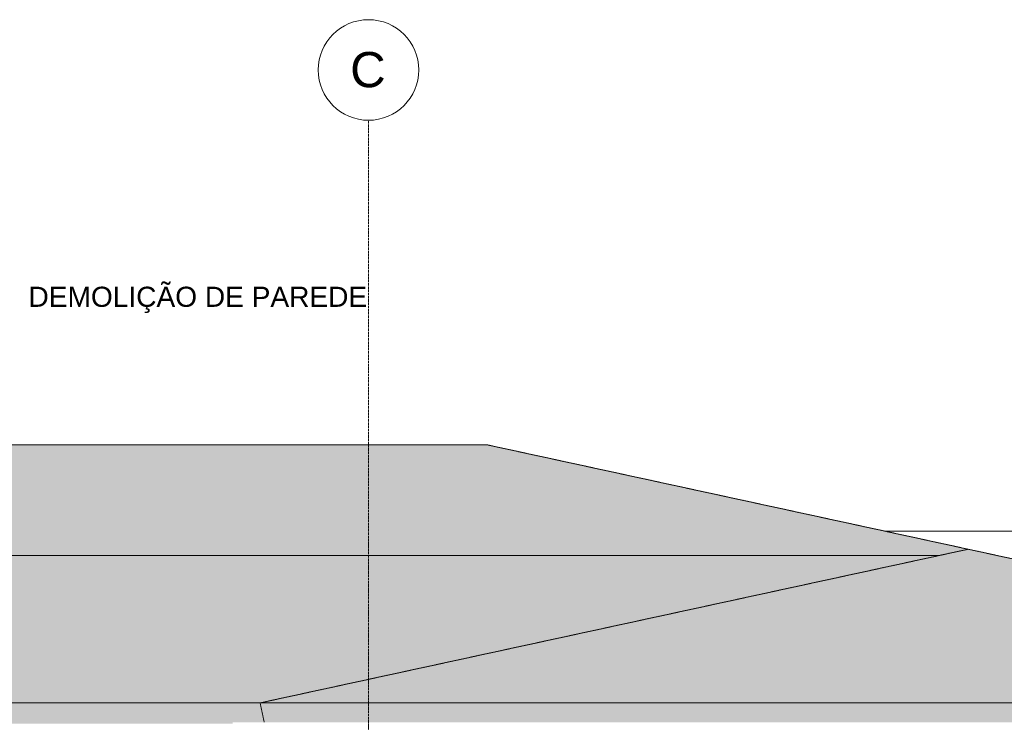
# Model space of a CAD drawing. Header units: millimetres. Extents: x -5998 to 63709, y -2391 to 8822.
# Tile 255 of 256: x 49933 to 54830, y 5329 to 8822. Entities that reach past the tile are written whole.
import ezdxf

# ---------------------------------------------------------------- set-up
doc = ezdxf.new("R2010")
doc.units = ezdxf.units.MM
doc.linetypes.add('_Tracejado médio', pattern=[4, 3, -1])
doc.linetypes.add('_Traço - ponto', pattern=[16, 12, -2, 0, -2])
for name, color, linetype, lineweight in [('A-ROOF', 132, 'Continuous', 25), ('A-ROOF-PATT', 132, 'Continuous', 25), ('A-WALL', 113, 'Continuous', 25), ('G-ANNO-TEXT', 231, 'Continuous', 9), ('S-GRID', 1, 'Continuous', 9), ('S-GRID-IDEN', 1, 'Continuous', 9)]:
    doc.layers.add(name, color=color, linetype=linetype, lineweight=lineweight)
doc.styles.add('Arial_2', font='arial.ttf', dxfattribs={"height": 175})
doc.styles.add('Arial_3', font='arial.ttf', dxfattribs={"height": 100})

# ---------------------------------------------------------------- blocks, each defined once
blk = doc.blocks.new('Grid - Head Grid-11506-ELEVAÇÃO 4 - MANTER _ DEMOLIR')
at = {"layer": 'S-GRID-IDEN'}
blk.add_circle((673.5, 8571.9), 250, dxfattribs=at)

msp = doc.modelspace()

# ---------------------------------------------------------------- hatches: boundary and pattern name
at = {"layer": 'A-ROOF'}
for points in [[(51149.9, 5328.7), (51129, 5425.2), (45633, 5425.2), (45633, 5328.7), (51129, 5328.7)], [(54819.9, 5328.7), (58151, 5328.7), (58172, 5425.2), (51129, 5425.2), (51149.9, 5328.7), (51804.3, 5328.7)]]:
    msp.add_hatch(color=254, dxfattribs=at).paths.add_polyline_path(points, flags=0)
at = {"layer": 'A-ROOF-PATT'}
for points in [[(51804.3, 6157.8), (54505.5, 6157.8), (54650.5, 6189.2), (52258.8, 6708.1), (47776.8, 6708.1), (45811.4, 6157.8), (51774.2, 6157.8)], [(54819.9, 5425.2), (58172, 5425.2), (54650.5, 6189.2), (51129, 5425.2), (51804.3, 5425.2)], [(50296.4, 5425.2), (51129, 5425.2), (54505.5, 6157.8), (42934.8, 6157.8), (45633, 5425.2), (48788.6, 5425.2)]]:
    msp.add_hatch(color=254, dxfattribs=at).paths.add_polyline_path(points, flags=0)
at = {"layer": 'A-WALL', "lineweight": 18}
h = msp.add_hatch(color=41, dxfattribs=at)
h.paths.add_polyline_path([(50296.4, 2580), (50993, 2580), (50993, 5173.8), (45634.4, 5173.8), (45634.4, 5322.7), (50993, 5322.7), (50993, 5328.7), (45633, 5328.7), (45633, 2580), (48027.7, 2580), (48027.7, 3630), (49227.7, 3630), (49227.7, 2580), (50038, 2580)], flags=0)
h.paths.add_polyline_path([(47420.6, 2680), (47395.6, 2680), (47395.6, 2780), (46625.6, 2780), (46625.6, 2680), (46600.6, 2680), (46600.6, 2780), (46575.6, 2780), (46575.6, 3435), (47445.6, 3435), (47445.6, 2780), (47420.6, 2780), (47420.6, 2708.7)], flags=0)

# ---------------------------------------------------------------- linework, layer by layer
at = {"layer": 'A-ROOF', "color": 30, "linetype": '_Tracejado médio', "lineweight": 18}
for p, q in [((52258.8, 6708.1), (47776.8, 6708.1)), ((58172, 5425.2), (52258.8, 6708.1)), ((54650.5, 6189.2), (51129, 5425.2)), ((42934.8, 6157.8), (54505.5, 6157.8)), ((45633, 5425.2), (58172, 5425.2)), ((51149.9, 5328.7), (51129, 5425.2))]:
    msp.add_line(p, q, dxfattribs=at)
at = {"layer": 'A-WALL', "lineweight": 18}
msp.add_line((57919.5, 6279.4), (54234.9, 6279.4), dxfattribs=at)
at = {"layer": 'S-GRID', "linetype": '_Traço - ponto'}
msp.add_line((51668, -2385.1), (51668, 8321.9), dxfattribs=at)

# ---------------------------------------------------------------- block references
at = {"layer": 'S-GRID-IDEN'}
msp.add_blockref('Grid - Head Grid-11506-ELEVAÇÃO 4 - MANTER _ DEMOLIR', (50994.5, 0), dxfattribs=at)

# ---------------------------------------------------------------- texts
at = {"layer": 'G-ANNO-TEXT', "color": 7, "insert": (49977.3, 7494.3), "char_height": 100, "width": 2080.379, "attachment_point": 1, "style": 'Arial_3'}
msp.add_mtext('DEMOLIÇÃO DE PAREDE', dxfattribs=at)
at = {"layer": 'S-GRID-IDEN', "insert": (51576.9, 8661.2), "char_height": 175, "width": 216.456, "attachment_point": 1, "style": 'Arial_2'}
msp.add_mtext('C', dxfattribs=at)

doc.saveas('drawing.dxf')
